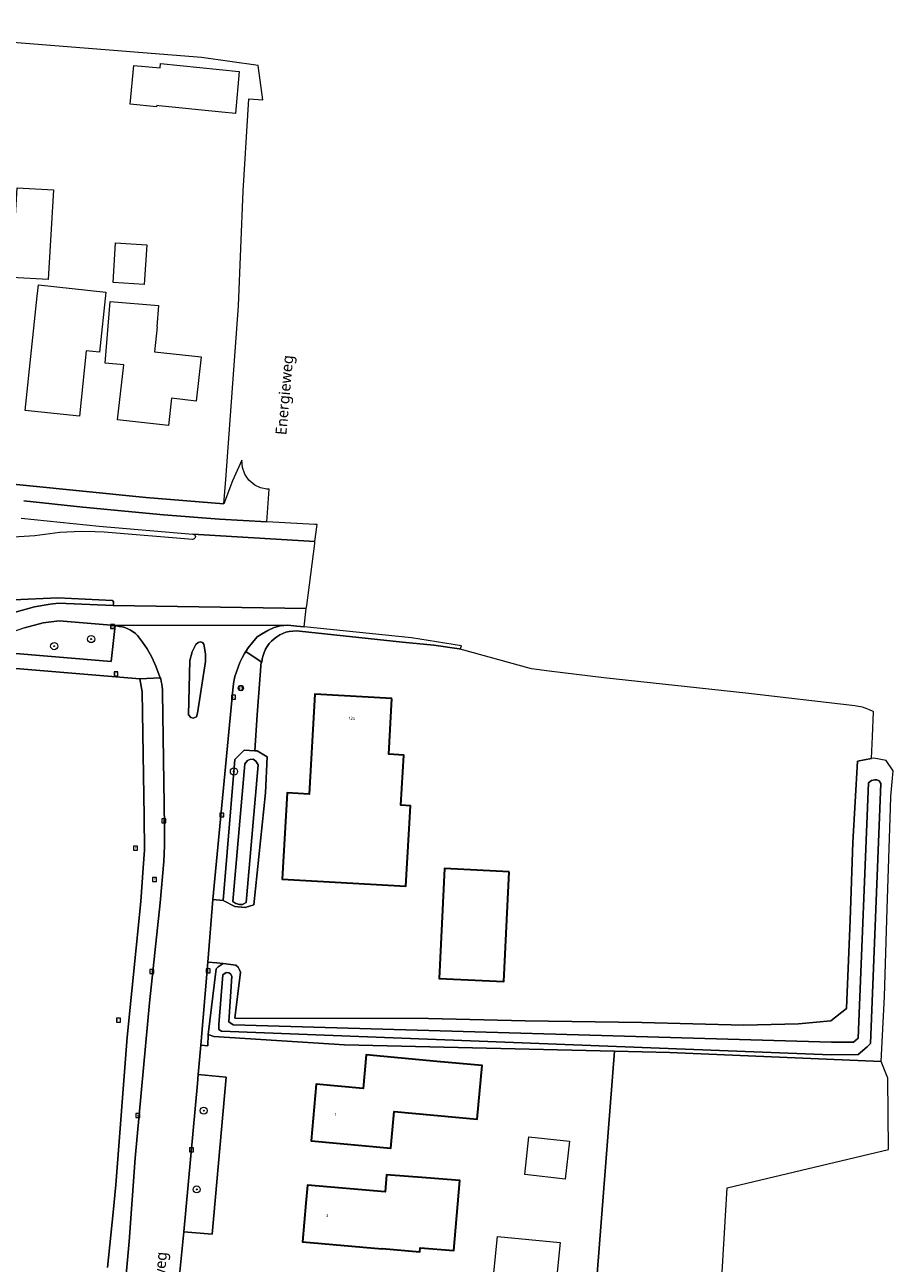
# Model space of a CAD drawing. Header units: metres. Extents: x 253733 to 254887, y 592782 to 593713.
# Tile 26 of 27: x 254264 to 254362, y 593540 to 593680. Entities that reach past the tile are written whole.
import ezdxf
from ezdxf.enums import TextEntityAlignment as Align

# ---------------------------------------------------------------- set-up
doc = ezdxf.new("R2010")
doc.units = ezdxf.units.M
for name, color, linetype, lineweight in [('B-WE-GR-BOOM-S', 5, 'Continuous', 25), ('B-WE-IE-MEUBILAIR_WEGMEUBILAIR-S', 6, 'Continuous', 25), ('B-WE-OG-BEBOUWING-GV', 2, 'Continuous', 35), ('B-WE-OG-BEBOUWING-T18', 6, 'Continuous', 18), ('B-WE-OG-TERREIN_CULTUURSCHEIDING-GV', 5, 'Continuous', 18), ('B-WE-OG-TERREIN_ERF-GV', 5, 'Continuous', 18), ('B-WE-OG-TOPOGRAFIE-T18', 7, 'Continuous', 18), ('B-WE-OG-WATER-GV', 5, 'Continuous', 18), ('B-WE-OG-WATER_SLOOT-GV', 5, 'Continuous', 18), ('B-WE-RI-GWA_KOLK-S', 6, 'Continuous', 25), ('B-WE-RI-GWA_RIOOLPUT-S', 6, 'Continuous', 25), ('B-WE-VH-VERHARDING_GESLOTEN-GV', 5, 'Continuous', 18), ('B-WE-VH-VERHARDING_OPEN-GV', 5, 'Continuous', 18)]:
    doc.layers.add(name, color=color, linetype=linetype, lineweight=lineweight)
doc.styles.add('NLCS-ISO', font='NLCS-ISO.ttf')
doc.styles.add('NLCS-ISO-M200-T18', font='NLCS-ISO.ttf', dxfattribs={"height": 0.36})
doc.styles.add('Roelofs', font='segoeui.ttf', dxfattribs={"height": 1.8})

# ---------------------------------------------------------------- blocks, each defined once
blk = doc.blocks.new('SIE-WEG_VERKEERSBORD-SO')
at = {"color": 0, "linetype": 'ByBlock', "lineweight": 18}
blk.add_lwpolyline([(-1.125, -1.125), (1.125, -1.125), (1.125, 1.125), (-1.125, 1.125)], close=True, dxfattribs=at)
at = {"color": 0, "linetype": 'ByBlock', "lineweight": 18, "style": 'NLCS-ISO'}
blk.add_text('vb', height=1.5, dxfattribs=at).set_placement((0, 0), align=Align.MIDDLE_CENTER)
blk = doc.blocks.new('SIE-WEG_PAAL_VERKEERSBORD-SO')
at = {"color": 0, "linetype": 'ByBlock', "lineweight": 18}
blk.add_circle((0, 0), 1.5, dxfattribs=at)
at = {"color": 0, "linetype": 'ByBlock', "lineweight": 18, "style": 'NLCS-ISO'}
blk.add_text('vb', height=1.5, dxfattribs=at).set_placement((0, 0.13), align=Align.MIDDLE_CENTER)
blk = doc.blocks.new('SRI-KOLK-SO')
at = {"color": 0, "linetype": 'ByBlock', "lineweight": 18}
blk.add_lwpolyline([(-1.125, -1.125), (1.125, -1.125), (1.125, 1.125), (-1.125, 1.125)], close=True, dxfattribs=at)
at = {"color": 0, "linetype": 'ByBlock', "lineweight": 18, "style": 'NLCS-ISO'}
blk.add_text('k', height=1.5, dxfattribs=at).set_placement((0, 0), align=Align.MIDDLE_CENTER)
blk = doc.blocks.new('SRI-PUT_INSPECTIEPUT_RIOOLPUT-SO')
at = {"color": 0, "linetype": 'ByBlock', "lineweight": 18}
blk.add_lwpolyline([(-1.12, -1.12), (1.12, -1.12), (1.12, 1.12), (-1.12, 1.12)], close=True, dxfattribs=at)
at = {"color": 0, "linetype": 'ByBlock', "lineweight": 18, "style": 'NLCS-ISO'}
blk.add_text('r', height=1.5, dxfattribs=at).set_placement((0, 0.28), align=Align.MIDDLE_CENTER)
blk = doc.blocks.new('SGR-BOOM_01-SO')
at = {"linetype": 'ByBlock', "lineweight": 18}
h = blk.add_hatch(color=0, dxfattribs=at)
h.dxf.hatch_style = 1
edge = h.paths.add_edge_path()
edge.add_arc((0, 0), 0.25, 0, 360)
at = {"color": 0, "linetype": 'ByBlock', "lineweight": 18}
for radius in [2, 0.25]:
    blk.add_circle((0, 0), radius, dxfattribs=at)

msp = doc.modelspace()

# ---------------------------------------------------------------- linework, layer by layer
at = {"layer": 'B-WE-OG-BEBOUWING-GV', "flags": 128}
for points in [[(254305.011, 593604.029), (254296.338, 593604.521), (254295.697, 593593.223), (254293.201, 593593.364), (254292.649, 593583.635), (254306.584, 593582.845), (254307.099, 593591.924), (254306.034, 593591.984), (254306.355, 593597.642), (254304.654, 593597.738)], [(254318.251, 593584.468), (254310.961, 593584.816), (254310.369, 593572.418), (254317.66, 593572.07)], [(254310.1, 593563.051), (254302.122, 593563.781), (254301.776, 593559.995), (254296.457, 593560.481), (254295.892, 593554.082), (254304.889, 593553.27), (254305.267, 593557.402), (254314.643, 593556.547), (254315.194, 593562.587)], [(254295.314, 593547.061), (254294.923, 593542.683), (254303.919, 593541.915), (254303.921, 593541.935), (254308.177, 593541.574), (254308.215, 593542.027), (254312.006, 593541.709), (254312.667, 593549.608), (254308.875, 593549.925), (254304.406, 593550.269), (254304.243, 593548.345), (254295.495, 593549.083)]]:
    msp.add_lwpolyline(points, close=True, dxfattribs=at)
at = {"layer": 'B-WE-OG-TERREIN_CULTUURSCHEIDING-GV', "flags": 128}
for points in [[(254273.575, 593614.508), (254273.616, 593614.758), (254273.597, 593614.922), (254273.468, 593615.087), (254267.333, 593615.383), (254262.307, 593615.165), (254259.642, 593615.159), (254254.811, 593615.421), (254243.652, 593616.34), (254243.468, 593612.831), (254254.796, 593611.896), (254256.453, 593611.942), (254257.809, 593612.114), (254260.624, 593613.133), (254262.655, 593613.791), (254264.665, 593614.365), (254266.433, 593614.684), (254267.402, 593614.781)], [(254273.791, 593612.247), (254267.478, 593612.79), (254265.648, 593612.563), (254263.535, 593612.011), (254258.816, 593610.338), (254257.669, 593610.075), (254254.878, 593609.921), (254254.908, 593609.735), (254273.343, 593608.201)], [(254289.544, 593598.12), (254289.822, 593602.182), (254290.246, 593608.164), (254288.539, 593609.328), (254288.394, 593609.089), (254288.116, 593608.6), (254287.867, 593608.094), (254287.65, 593607.575), (254287.463, 593607.044), (254287.309, 593606.502), (254287.188, 593605.952), (254287.1, 593605.396), (254284.817, 593581.32), (254285.973, 593581.223), (254287.306, 593597.139), (254288.347, 593598.191)], [(254285.988, 593574.093), (254285.276, 593574.188), (254284.226, 593574.276), (254283.438, 593564.876), (254284.243, 593564.834), (254284.291, 593566.079), (254285.191, 593573.491), (254285.399, 593573.725), (254285.622, 593573.894)], [(254283.163, 593561.594), (254283.077, 593560.565), (254281.518, 593543.827), (254284.748, 593543.552), (254286.303, 593561.263)]]:
    msp.add_lwpolyline(points, close=True, dxfattribs=at)
at = {"layer": 'B-WE-OG-TERREIN_ERF-GV', "flags": 128}
for points in [[(254243.912, 593630.077), (254270.141, 593627.412), (254277.26, 593626.716), (254286.068, 593625.985), (254286.265, 593628.763), (254287.696, 593648.366), (254288.236, 593661.3), (254288.853, 593671.705), (254290.459, 593671.606), (254289.929, 593675.469), (254283.524, 593676.37), (254237.126, 593680.077)], [(254272.927, 593539.798), (254273.545, 593546.014), (254273.862, 593549.131), (254275.143, 593565.792), (254276.681, 593581.125), (254276.933, 593584.89), (254277.096, 593586.915), (254277.053, 593590.713), (254276.849, 593604.777), (254276.574, 593606.254), (254165.852, 593615.459)], [(254320.966, 593446.236), (254330.136, 593564.223), (254299.663, 593564.921), (254284.91, 593565.864), (254284.291, 593566.079), (254284.243, 593564.834), (254283.438, 593564.876), (254283.163, 593561.594), (254286.303, 593561.263), (254284.748, 593543.552), (254281.518, 593543.827), (254281.098, 593539.32)], [(254332.792, 593378.542), (254342.114, 593536.116), (254342.864, 593548.797), (254361.08, 593553.119), (254360.983, 593561.165), (254360.219, 593563.065), (254336.377, 593564.08), (254330.136, 593564.223), (254320.966, 593446.236), (254320.652, 593441.701), (254319.068, 593438.242), (254318.694, 593432.357), (254320.253, 593428.377), (254317.693, 593382.06), (254314.309, 593319.997)]]:
    msp.add_lwpolyline(points, dxfattribs=at)
for points in [[(254275.894, 593675.467), (254278.85, 593675.197), (254278.854, 593675.234), (254278.893, 593675.691), (254287.778, 593674.813), (254287.379, 593670.043), (254285.827, 593670.201), (254278.701, 593670.929), (254278.484, 593670.951), (254278.462, 593670.823), (254275.472, 593671.113)], [(254266.814, 593661.426), (254266.219, 593651.31), (254262.131, 593651.551), (254262.726, 593661.666)], [(254277.374, 593655.246), (254277.077, 593650.752), (254273.543, 593650.985), (254273.839, 593655.479)], [(254272.735, 593649.896), (254272.015, 593643.107), (254270.529, 593643.264), (254269.749, 593635.896), (254263.619, 593636.545), (254264.984, 593649.43), (254265.119, 593650.704)], [(254278.682, 593648.379), (254278.483, 593645.986), (254278.533, 593645.98), (254278.216, 593643.174), (254283.49, 593642.579), (254282.928, 593637.602), (254280.145, 593637.916), (254279.797, 593634.836), (254274.044, 593635.486), (254274.746, 593641.698), (254272.657, 593641.871), (254273.234, 593648.831)], [(254357.573, 593596.936), (254359.158, 593597.253), (254359.253, 593599.739), (254359.366, 593602.528), (254359.315, 593602.557), (254358.934, 593602.742), (254358.732, 593602.827), (254358.528, 593602.904), (254358.321, 593602.974), (254358.111, 593603.036), (254357.899, 593603.09), (254357.686, 593603.137), (254357.47, 593603.176), (254357.254, 593603.207), (254357.25, 593603.178), (254344.965, 593604.618), (254328.953, 593606.367), (254322.757, 593607.109), (254320.782, 593607.371), (254312.738, 593609.607), (254312.601, 593609.627), (254309.758, 593610.03), (254306.203, 593610.393), (254294.592, 593611.623), (254294.207, 593611.649), (254293.822, 593611.636), (254293.44, 593611.584), (254293.065, 593611.493), (254292.701, 593611.365), (254292.352, 593611.201), (254292.021, 593611.003), (254291.712, 593610.772), (254291.428, 593610.511), (254291.171, 593610.223), (254290.945, 593609.911), (254290.752, 593609.577), (254290.594, 593609.225), (254290.472, 593608.859), (254290.387, 593608.483), (254290.341, 593608.1), (254290.246, 593608.164), (254289.822, 593602.182), (254289.544, 593598.12), (254289.816, 593598.104), (254290.957, 593597.447), (254290.741, 593593.371), (254289.433, 593580.714), (254288.439, 593580.425), (254287.302, 593580.561), (254285.973, 593581.223), (254284.817, 593581.32), (254284.226, 593574.276), (254285.276, 593574.188), (254285.988, 593574.093), (254287.388, 593573.908), (254287.653, 593573.698), (254287.822, 593573.404), (254287.924, 593573.129), (254287.279, 593567.952), (254309.154, 593567.902), (254320.048, 593567.655), (254333.225, 593567.45), (254344.723, 593567.145), (254350.907, 593567.282), (254354.552, 593567.631), (254356.312, 593569.02), (254356.736, 593579.015), (254357.036, 593587.753)], [(254304.654, 593597.738), (254306.355, 593597.642), (254306.034, 593591.984), (254307.099, 593591.924), (254306.584, 593582.845), (254292.649, 593583.635), (254293.201, 593593.364), (254295.697, 593593.223), (254296.338, 593604.521), (254305.011, 593604.029)], [(254318.251, 593584.468), (254317.66, 593572.07), (254310.369, 593572.418), (254310.961, 593584.816)], [(254305.267, 593557.402), (254304.889, 593553.27), (254295.892, 593554.082), (254296.457, 593560.481), (254301.776, 593559.995), (254302.122, 593563.781), (254310.1, 593563.051), (254315.194, 593562.587), (254314.643, 593556.547)], [(254320.02, 593550.273), (254320.482, 593554.555), (254325.047, 593554.062), (254324.585, 593549.78)], [(254303.921, 593541.935), (254303.919, 593541.915), (254294.923, 593542.683), (254295.314, 593547.061), (254295.495, 593549.083), (254304.243, 593548.345), (254304.406, 593550.269), (254308.875, 593549.925), (254312.667, 593549.608), (254312.006, 593541.709), (254308.215, 593542.027), (254308.177, 593541.574)], [(254316.309, 593536.944), (254316.921, 593543.292), (254323.999, 593542.609), (254323.386, 593536.261)]]:
    msp.add_lwpolyline(points, close=True, dxfattribs=at)
at = {"layer": 'B-WE-OG-WATER-GV', "flags": 128}
for points in [[(254289.667, 593596.953), (254289.35, 593597.162), (254288.968, 593597.147), (254288.719, 593597.014), (254288.419, 593596.659), (254287.078, 593581.112), (254287.421, 593580.872), (254287.803, 593580.782), (254288.172, 593580.784), (254288.571, 593580.983), (254289.911, 593596.53)], [(254360.029, 593594.728), (254359.732, 593594.845), (254359.515, 593594.843), (254359.134, 593594.782), (254358.793, 593594.504), (254357.641, 593565.674), (254357.11, 593565.246), (254354.617, 593565.233), (254287.111, 593567.204), (254286.609, 593567.531), (254286.951, 593572.665), (254286.817, 593572.941), (254286.619, 593573.058), (254286.304, 593573.083), (254285.942, 593572.835), (254285.497, 593567.242), (254285.5, 593566.674), (254285.785, 593566.486), (254354.593, 593563.811), (254357.625, 593563.827), (254358.663, 593564.685), (254359.04, 593565.066), (254360.213, 593594.447)]]:
    msp.add_lwpolyline(points, close=True, dxfattribs=at)
at = {"layer": 'B-WE-OG-WATER_SLOOT-GV', "flags": 128}
for points in [[(254361.273, 593591.661), (254361.316, 593592.975), (254361.597, 593595.842), (254360.797, 593597.028), (254359.422, 593597.305), (254359.158, 593597.253), (254357.573, 593596.936), (254357.036, 593587.753), (254356.736, 593579.015), (254356.312, 593569.02), (254354.552, 593567.631), (254350.907, 593567.282), (254344.723, 593567.145), (254333.225, 593567.45), (254320.048, 593567.655), (254309.154, 593567.902), (254287.279, 593567.952), (254287.924, 593573.129), (254287.822, 593573.404), (254287.653, 593573.698), (254287.388, 593573.908), (254285.988, 593574.093), (254285.622, 593573.894), (254285.399, 593573.725), (254285.191, 593573.491), (254284.291, 593566.079), (254284.91, 593565.864), (254299.663, 593564.921), (254330.136, 593564.223), (254336.377, 593564.08), (254360.219, 593563.065), (254360.619, 593570.371), (254360.902, 593580.287)], [(254289.544, 593598.12), (254288.347, 593598.191), (254287.306, 593597.139), (254285.973, 593581.223), (254287.302, 593580.561), (254288.439, 593580.425), (254289.433, 593580.714), (254290.741, 593593.371), (254290.957, 593597.447), (254289.816, 593598.104)], [(254288.968, 593597.147), (254289.35, 593597.162), (254289.667, 593596.953), (254289.911, 593596.53), (254288.571, 593580.983), (254288.172, 593580.784), (254287.803, 593580.782), (254287.421, 593580.872), (254287.078, 593581.112), (254288.419, 593596.659), (254288.719, 593597.014)], [(254359.04, 593565.066), (254358.663, 593564.685), (254357.625, 593563.827), (254354.593, 593563.811), (254285.785, 593566.486), (254285.5, 593566.674), (254285.497, 593567.242), (254285.942, 593572.835), (254286.304, 593573.083), (254286.619, 593573.058), (254286.817, 593572.941), (254286.951, 593572.665), (254286.609, 593567.531), (254287.111, 593567.204), (254354.617, 593565.233), (254357.11, 593565.246), (254357.641, 593565.674), (254358.793, 593594.504), (254359.134, 593594.782), (254359.515, 593594.843), (254359.732, 593594.845), (254360.029, 593594.728), (254360.213, 593594.447)]]:
    msp.add_lwpolyline(points, close=True, dxfattribs=at)
at = {"layer": 'B-WE-VH-VERHARDING_GESLOTEN-GV', "flags": 128}
for points in [[(254263.178, 593624.37), (254271.984, 593623.466), (254282.569, 593622.579), (254296.338, 593621.758), (254296.581, 593623.653), (254296.311, 593623.682), (254290.886, 593623.984), (254285.557, 593624.281), (254279.223, 593624.753), (254270.134, 593625.62), (254263.473, 593626.329)], [(254262.307, 593615.165), (254267.333, 593615.383), (254273.468, 593615.087), (254273.597, 593614.922), (254273.616, 593614.758), (254273.575, 593614.508), (254295.358, 593614.19), (254295.409, 593614.534), (254296.309, 593621.533), (254296.338, 593621.758), (254282.569, 593622.579), (254282.668, 593622.552), (254282.753, 593622.494), (254282.812, 593622.41), (254282.839, 593622.31), (254282.831, 593622.208), (254282.789, 593622.114), (254282.717, 593622.04), (254282.624, 593621.996), (254282.522, 593621.985), (254272.551, 593622.789), (254271.524, 593622.842), (254269.96, 593622.857), (254267.537, 593622.762), (254264.706, 593622.372), (254262.329, 593622.225)], [(254263.535, 593612.011), (254265.648, 593612.563), (254267.478, 593612.79), (254273.791, 593612.247), (254293.262, 593612.293), (254294.289, 593612.207), (254295.099, 593612.123), (254295.358, 593614.19), (254273.575, 593614.508), (254267.402, 593614.781), (254266.433, 593614.684), (254264.665, 593614.365), (254262.655, 593613.791)], [(254281.098, 593539.32), (254281.518, 593543.827), (254283.077, 593560.565), (254283.163, 593561.594), (254283.438, 593564.876), (254284.226, 593574.276), (254284.817, 593581.32), (254287.1, 593605.396), (254287.188, 593605.952), (254287.309, 593606.502), (254287.463, 593607.044), (254287.65, 593607.575), (254287.867, 593608.094), (254288.116, 593608.6), (254288.394, 593609.089), (254288.539, 593609.328), (254288.79, 593609.744), (254289.275, 593610.358), (254289.817, 593610.987), (254290.291, 593611.302), (254291.021, 593611.704), (254291.748, 593612.029), (254292.425, 593612.225), (254293.262, 593612.293), (254273.791, 593612.247), (254274.222, 593612.157), (254274.559, 593612.106), (254274.889, 593612.02), (254275.208, 593611.9), (254275.514, 593611.749), (254275.802, 593611.566), (254276.069, 593611.355), (254276.314, 593611.118), (254276.884, 593610.39), (254277.387, 593609.631), (254277.932, 593608.7), (254278.37, 593607.668), (254278.874, 593606.37), (254278.925, 593606.239), (254278.994, 593605.938), (254279.048, 593605.634), (254279.086, 593605.327), (254279.11, 593605.019), (254279.118, 593604.71), (254279.341, 593589.53), (254279.336, 593587.379), (254279.275, 593585.62), (254278.865, 593580.972), (254277.661, 593569.657), (254276.034, 593552.14), (254275.372, 593542.724), (254274.375, 593531.939)]]:
    msp.add_lwpolyline(points, dxfattribs=at)
msp.add_lwpolyline([(254283.631, 593610.334), (254283.785, 593610.147), (254283.962, 593609.081), (254283.966, 593608.197), (254283.065, 593602.363), (254282.951, 593601.943), (254282.598, 593601.817), (254282.321, 593601.868), (254282.057, 593602.194), (254282.194, 593608.303), (254282.462, 593609.285), (254282.874, 593610.127), (254283.152, 593610.359), (254283.404, 593610.41)], close=True, dxfattribs=at)
at = {"layer": 'B-WE-VH-VERHARDING_OPEN-GV', "flags": 128}
for points in [[(254263.473, 593626.329), (254270.134, 593625.62), (254279.223, 593624.753), (254285.557, 593624.281), (254290.886, 593623.984), (254291.148, 593627.649), (254290.914, 593627.637), (254290.193, 593627.8), (254289.54, 593628.117), (254288.886, 593628.669), (254288.412, 593629.356), (254288.144, 593630.097), (254288.066, 593630.931), (254287.044, 593628.585), (254286.068, 593625.985), (254277.26, 593626.716), (254270.141, 593627.412), (254243.912, 593630.077)], [(254165.852, 593615.459), (254276.574, 593606.254), (254278.874, 593606.37), (254278.37, 593607.668), (254277.932, 593608.7), (254277.387, 593609.631), (254276.884, 593610.39), (254276.314, 593611.118), (254276.069, 593611.355), (254275.802, 593611.566), (254275.514, 593611.749), (254275.208, 593611.9), (254274.889, 593612.02), (254274.559, 593612.106), (254274.222, 593612.157), (254273.791, 593612.247), (254273.343, 593608.201), (254254.908, 593609.735)], [(254274.375, 593531.939), (254275.372, 593542.724), (254276.034, 593552.14), (254277.661, 593569.657), (254278.865, 593580.972), (254279.275, 593585.62), (254279.336, 593587.379), (254279.341, 593589.53), (254279.118, 593604.71), (254279.11, 593605.019), (254279.086, 593605.327), (254279.048, 593605.634), (254278.994, 593605.938), (254278.925, 593606.239), (254278.874, 593606.37), (254276.574, 593606.254), (254276.849, 593604.777), (254277.053, 593590.713), (254277.096, 593586.915), (254276.933, 593584.89), (254276.681, 593581.125), (254275.143, 593565.792), (254273.862, 593549.131), (254273.545, 593546.014), (254272.927, 593539.798)]]:
    msp.add_lwpolyline(points, dxfattribs=at)
for points in [[(254295.099, 593612.123), (254294.289, 593612.207), (254293.262, 593612.293), (254292.425, 593612.225), (254291.748, 593612.029), (254291.021, 593611.704), (254290.291, 593611.302), (254289.817, 593610.987), (254289.275, 593610.358), (254288.79, 593609.744), (254288.539, 593609.328), (254290.246, 593608.164), (254290.341, 593608.1), (254290.387, 593608.483), (254290.472, 593608.859), (254290.594, 593609.225), (254290.752, 593609.577), (254290.945, 593609.911), (254291.171, 593610.223), (254291.428, 593610.511), (254291.712, 593610.772), (254292.021, 593611.003), (254292.352, 593611.201), (254292.701, 593611.365), (254293.065, 593611.493), (254293.44, 593611.584), (254293.822, 593611.636), (254294.207, 593611.649), (254294.592, 593611.623), (254306.203, 593610.393), (254309.758, 593610.03), (254312.601, 593609.627), (254312.738, 593609.607), (254312.878, 593609.967), (254307.238, 593610.858)], [(254283.631, 593610.334), (254283.404, 593610.41), (254283.152, 593610.359), (254282.874, 593610.127), (254282.462, 593609.285), (254282.194, 593608.303), (254282.057, 593602.194), (254282.321, 593601.868), (254282.598, 593601.817), (254282.951, 593601.943), (254283.065, 593602.363), (254283.966, 593608.197), (254283.962, 593609.081), (254283.785, 593610.147)]]:
    msp.add_lwpolyline(points, close=True, dxfattribs=at)

# ---------------------------------------------------------------- block references
at = {"layer": 'B-WE-GR-BOOM-S', "xscale": 0.2, "yscale": 0.2, "zscale": 0.2}
for p in [(254266.905, 593609.936), (254271.077, 593610.732), (254287.187, 593595.783), (254283.78, 593557.498), (254282.988, 593548.611)]:
    msp.add_blockref('SGR-BOOM_01-SO', p, dxfattribs=at)
at = {"layer": 'B-WE-IE-MEUBILAIR_WEGMEUBILAIR-S', "xscale": 0.2, "yscale": 0.2, "zscale": 0.2}
for name in ['SIE-WEG_PAAL_VERKEERSBORD-SO', 'SIE-WEG_VERKEERSBORD-SO']:
    msp.add_blockref(name, (254287.97, 593605.204), dxfattribs=at)
at = {"layer": 'B-WE-RI-GWA_KOLK-S', "xscale": 0.2, "yscale": 0.2, "zscale": 0.2}
for p in [(254273.469, 593612.141), (254287.144, 593604.191), (254279.275, 593590.197), (254285.831, 593590.873), (254284.281, 593573.274), (254277.94, 593573.192), (254276.337, 593556.933), (254282.384, 593553.087)]:
    msp.add_blockref('SRI-KOLK-SO', p, dxfattribs=at)
at = {"layer": 'B-WE-RI-GWA_RIOOLPUT-S', "xscale": 0.2, "yscale": 0.2, "zscale": 0.2}
for p in [(254273.879, 593606.811), (254276.095, 593587.141), (254278.241, 593583.606), (254274.154, 593567.705)]:
    msp.add_blockref('SRI-PUT_INSPECTIEPUT_RIOOLPUT-SO', p, dxfattribs=at)

# ---------------------------------------------------------------- texts
at = {"layer": 'B-WE-OG-BEBOUWING-T18', "style": 'NLCS-ISO-M200-T18'}
for s, rotation, p in [('124', 356.8, (254300.533, 593601.779)), ('1', 355, (254298.665, 593557.062)), ('3', 354.9, (254297.699, 593545.66))]:
    msp.add_text(s, height=0.36, rotation=rotation, dxfattribs=at).set_placement(p, align=Align.MIDDLE)
at = {"layer": 'B-WE-OG-TOPOGRAFIE-T18', "insert": (254292.252, 593638.339), "char_height": 1.25, "attachment_point": 2, "rotation": 85, "style": 'Roelofs', "bg_fill": 3, "box_fill_scale": 1.1, "bg_fill_color": 256, "bg_fill_transparency": 0}
msp.add_mtext('Energieweg', dxfattribs=at)

# ---------------------------------------------------------------- next in the draw order: texts
at = {"layer": 'B-WE-OG-TOPOGRAFIE-T18', "insert": (254277.912, 593535.959), "char_height": 1.25, "attachment_point": 2, "rotation": 85.3, "style": 'Roelofs', "bg_fill": 3, "box_fill_scale": 1.1, "bg_fill_color": 256, "bg_fill_transparency": 0}
msp.add_mtext('Opwierderweg', dxfattribs=at)

doc.saveas('drawing.dxf')
